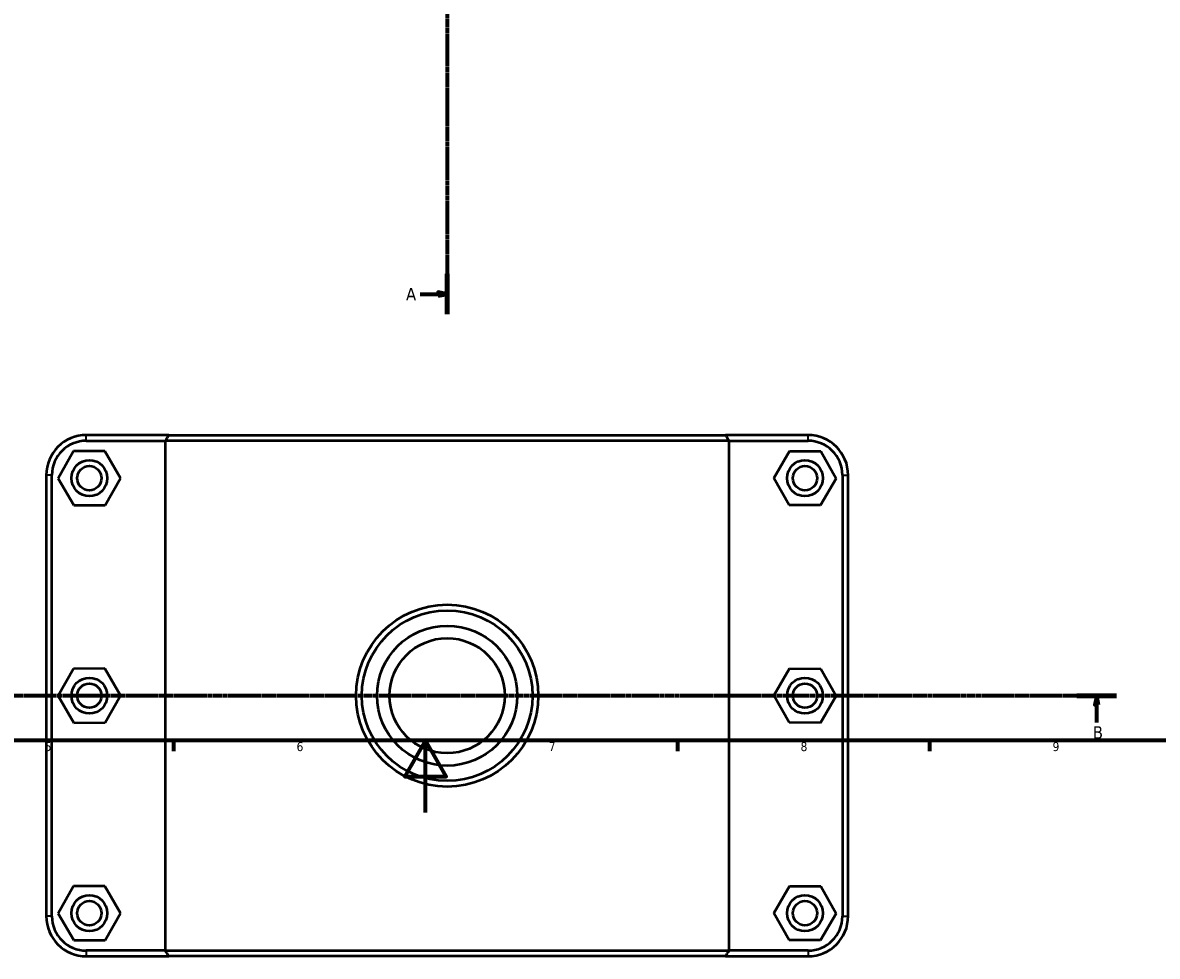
# Model space of a CAD drawing. Header units: millimetres. Extents: x 0 to 1130, y -40 to 1083.
# Tile 2 of 7: x 308 to 624, y -40 to 220. Entities that reach past the tile are written whole.
import ezdxf

# ---------------------------------------------------------------- set-up
doc = ezdxf.new("R2010")
doc.units = ezdxf.units.MM
doc.linetypes.add('CHAIN', pattern=[0.7087, 0.4724, -0.0591, 0.1181, -0.0591])
for name, color, linetype, lineweight in [('Border (ISO)', 7, 'Continuous', 70), ('Section Line (ISO)', 7, 'CHAIN', 70), ('Visible (ISO)', 7, 'Continuous', 50), ('Visible Narrow (ISO)', 7, 'Continuous', 35)]:
    doc.layers.add(name, color=color, linetype=linetype, lineweight=lineweight)
doc.styles.add('Label Text (ISO)', font='tahoma.ttf')
doc.styles.add('Note Text (ISO)', font='tahoma.ttf')

# ---------------------------------------------------------------- blocks, each defined once
blk = doc.blocks.new('Borders Default Border')
at = {"layer": 'Border (ISO)'}
for p, q in [((350.42, 20), (350.42, 17.1)), ((490.58, 20), (490.58, 17.1)), ((560.67, 20), (560.67, 17.1))]:
    blk.add_line(p, q, dxfattribs=at)
at = {"layer": 'Border (ISO)', "flags": 128}
for points in [[(20, 20), (20, 574), (821, 574), (821, 20), (20, 20)], [(420.5, 0), (420.5, 20), (414.73, 10), (426.27, 10), (420.5, 20)]]:
    blk.add_lwpolyline(points, dxfattribs=at)
at = {"layer": 'Border (ISO)', "color": 232, "true_color": 0xca0064, "char_height": 2.5, "attachment_point": 7, "style": 'Note Text (ISO)'}
for s, insert in [('5', (314.64, 17.05)), ('6', (384.66, 17.05)), ('7', (454.77, 17.1)), ('8', (524.81, 17.04)), ('9', (594.88, 17.05))]:
    blk.add_mtext(s, dxfattribs=dict(at, insert=insert))
blk = doc.blocks.new('2dTransSection0')
at = {"layer": 'Section Line (ISO)', "linetype": 'CHAIN'}
blk.add_line((426.53, 468.92), (426.53, 138.61), dxfattribs=at)
at = {"layer": 'Section Line (ISO)', "linetype": 'Continuous', "lineweight": 140}
for p, q in [((426.53, 468.92), (426.53, 457.73)), ((426.53, 149.81), (426.53, 138.61))]:
    blk.add_line(p, q, dxfattribs=at)
at = {"layer": 'Section Line (ISO)', "linetype": 'Continuous'}
for p, q in [((426.53, 463.33), (424.03, 463.83)), ((424.03, 463.83), (424.03, 462.83)), ((419.03, 463.33), (424.03, 463.33)), ((424.03, 463.33), (426.53, 463.33)), ((424.03, 462.83), (426.53, 463.33)), ((419.03, 144.21), (424.03, 144.21)), ((426.53, 144.21), (424.03, 144.71)), ((424.03, 144.71), (424.03, 143.71)), ((424.03, 144.21), (426.53, 144.21)), ((424.03, 143.71), (426.53, 144.21))]:
    blk.add_line(p, q, dxfattribs=at)
at = {"layer": 'Section Line (ISO)', "linetype": 'Continuous', "flags": 128}
for points in [[(424.03, 462.83), (426.53, 463.33), (424.03, 463.83), (424.03, 462.83)], [(424.03, 143.71), (426.53, 144.21), (424.03, 144.71), (424.03, 143.71)]]:
    blk.add_lwpolyline(points, dxfattribs=at)
at = {"layer": 'Section Line (ISO)'}
for points in [[(424.03, 462.83), (426.53, 463.33), (424.03, 463.83), (424.03, 462.83)], [(424.03, 143.71), (426.53, 144.21), (424.03, 144.71), (424.03, 143.71)]]:
    blk.add_solid(points, dxfattribs=at)
at = {"layer": 'Section Line (ISO)', "char_height": 3.5, "attachment_point": 7, "style": 'Label Text (ISO)'}
for insert in [(415.08, 461.58), (415.08, 142.46)]:
    blk.add_mtext('A', dxfattribs=dict(at, insert=insert))
blk = doc.blocks.new('2dTransSection1')
at = {"layer": 'Section Line (ISO)', "linetype": 'CHAIN'}
blk.add_line((612.7, 32.51), (183.45, 32.51), dxfattribs=at)
at = {"layer": 'Section Line (ISO)', "linetype": 'Continuous', "lineweight": 140}
blk.add_line((612.7, 32.51), (601.58, 32.51), dxfattribs=at)
at = {"layer": 'Section Line (ISO)', "linetype": 'Continuous'}
for p, q in [((607.14, 32.51), (606.64, 30.01)), ((607.14, 30.01), (607.14, 32.51)), ((607.64, 30.01), (607.14, 32.51)), ((606.64, 30.01), (607.64, 30.01)), ((607.14, 25.03), (607.14, 30.01))]:
    blk.add_line(p, q, dxfattribs=at)
at = {"layer": 'Section Line (ISO)', "linetype": 'Continuous', "flags": 128}
blk.add_lwpolyline([(607.64, 30.01), (607.14, 32.51), (606.64, 30.01), (607.64, 30.01)], dxfattribs=at)
at = {"layer": 'Section Line (ISO)'}
blk.add_solid([(607.64, 30.01), (607.14, 32.51), (606.64, 30.01), (607.64, 30.01)], dxfattribs=at)
at = {"layer": 'Section Line (ISO)', "insert": (606.07, 20.51), "char_height": 3.5, "attachment_point": 7, "style": 'Label Text (ISO)'}
blk.add_mtext('B', dxfattribs=at)

msp = doc.modelspace()

# ---------------------------------------------------------------- linework, layer by layer
at = {"layer": 'Visible (ISO)'}
for p, q in [((349.1335, 105.0103), (326.1812, 105.0103)), ((349.1335, 105.0103), (503.9289, 105.0103)), ((526.8812, 105.0103), (503.9289, 105.0103)), ((326.1812, 103.4103), (348.1475, 103.4103)), ((504.9149, 103.4103), (348.1475, 103.4103)), ((348.1475, 103.4103), (348.1475, -38.3897)), ((504.9149, 103.4103), (526.8812, 103.4103)), ((504.9149, -38.3897), (504.9149, 103.4103)), ((322.661, 100.487), (318.3711, 92.9639)), ((331.3211, 100.5334), (322.661, 100.487)), ((335.6913, 93.0567), (331.3211, 100.5334)), ((517.3711, 93.0567), (521.7413, 100.5334)), ((521.7413, 100.5334), (530.4015, 100.487)), ((530.4015, 100.487), (534.6913, 92.9639)), ((315.0312, 93.8603), (315.0312, -28.8397)), ((316.6312, -28.8397), (316.6312, 93.8603)), ((318.3711, 92.9639), (322.7413, 85.4872)), ((331.4015, 85.5336), (335.6913, 93.0567)), ((521.661, 85.5336), (517.3711, 93.0567)), ((534.6913, 92.9639), (530.3211, 85.4872)), ((536.4312, 93.8603), (536.4312, -28.8397)), ((538.0312, -28.8397), (538.0312, 93.8603)), ((322.7413, 85.4872), (331.4015, 85.5336)), ((530.3211, 85.4872), (521.661, 85.5336)), ((322.661, 39.987), (318.3711, 32.4639)), ((331.3211, 40.0334), (322.661, 39.987)), ((335.6913, 32.5567), (331.3211, 40.0334)), ((517.3711, 32.5567), (521.7413, 40.0334)), ((521.7413, 40.0334), (530.4015, 39.987)), ((530.4015, 39.987), (534.6913, 32.4639)), ((318.3711, 32.4639), (322.7413, 24.9872)), ((331.4015, 25.0336), (335.6913, 32.5567)), ((521.661, 25.0336), (517.3711, 32.5567)), ((534.6913, 32.4639), (530.3211, 24.9872)), ((322.7413, 24.9872), (331.4015, 25.0336)), ((530.3211, 24.9872), (521.661, 25.0336)), ((322.661, -20.513), (318.3711, -28.0361)), ((331.3211, -20.4666), (322.661, -20.513)), ((335.6913, -27.9433), (331.3211, -20.4666)), ((517.3711, -27.9433), (521.7413, -20.4666)), ((521.7413, -20.4666), (530.4015, -20.513)), ((530.4015, -20.513), (534.6913, -28.0361)), ((318.3711, -28.0361), (322.7413, -35.5128)), ((331.4015, -35.4664), (335.6913, -27.9433)), ((521.661, -35.4664), (517.3711, -27.9433)), ((534.6913, -28.0361), (530.3211, -35.5128)), ((322.7413, -35.5128), (331.4015, -35.4664)), ((530.3211, -35.5128), (521.661, -35.4664)), ((348.1475, -38.3897), (326.1812, -38.3897)), ((326.1812, -39.9897), (349.1335, -39.9897)), ((348.1475, -38.3897), (504.9149, -38.3897)), ((503.9289, -39.9897), (349.1335, -39.9897)), ((503.9289, -39.9897), (526.8812, -39.9897)), ((526.8812, -38.3897), (504.9149, -38.3897))]:
    msp.add_line(p, q, dxfattribs=at)
for centre, radius in [((327.0312, 93.0103), 5), ((526.0312, 93.0103), 5), ((327.0312, 93.0103), 3.4), ((526.0312, 93.0103), 3.4), ((426.5312, 32.5103), 25.3188), ((426.5312, 32.5103), 23.7188), ((426.5312, 32.5103), 19.476), ((426.5312, 32.5103), 16), ((327.0312, 32.5103), 5), ((327.0312, 32.5103), 3.4), ((526.0312, 32.5103), 5), ((526.0312, 32.5103), 3.4), ((327.0312, -27.9897), 5), ((327.0312, -27.9897), 3.4), ((526.0312, -27.9897), 5), ((526.0312, -27.9897), 3.4)]:
    msp.add_circle(centre, radius, dxfattribs=at)
for centre, radius, start, end in [((326.1812, 93.8603), 11.15, 90, 180), ((526.8812, 93.8603), 11.15, 0, 90), ((326.1812, 93.8603), 9.55, 90, 180), ((526.8812, 93.8603), 9.55, 0, 90), ((326.1812, -28.8397), 11.15, 180, 270), ((326.1812, -28.8397), 9.55, 180, 270), ((526.8812, -28.8397), 11.15, 270, 0), ((526.8812, -28.8397), 9.55, 270, 0)]:
    msp.add_arc(centre, radius, start, end, dxfattribs=at)
for points in [[(349.1335, 105.0103), (348.8031, 104.4776), (348.4745, 103.9442), (348.1475, 103.4103)], [(503.9289, 105.0103), (504.2593, 104.4776), (504.588, 103.9442), (504.9149, 103.4103)], [(349.1335, -39.9897), (348.8031, -39.4569), (348.4745, -38.9235), (348.1475, -38.3897)], [(503.9289, -39.9897), (504.2593, -39.4569), (504.588, -38.9235), (504.9149, -38.3897)]]:
    msp.add_open_spline(points, degree=3, dxfattribs=at)
at = {"layer": 'Visible Narrow (ISO)'}
for p, q in [((326.1812, 103.4903), (326.1812, 104.9303)), ((526.8812, 103.4903), (526.8812, 104.9303)), ((316.5512, 93.8603), (315.1112, 93.8603)), ((536.5112, 93.8603), (537.9512, 93.8603)), ((316.5512, -28.8397), (315.1112, -28.8397)), ((536.5112, -28.8397), (537.9512, -28.8397)), ((326.1812, -38.4697), (326.1812, -39.9097)), ((526.8812, -38.4697), (526.8812, -39.9097))]:
    msp.add_line(p, q, dxfattribs=at)

# ---------------------------------------------------------------- block references
msp.add_blockref('Borders Default Border', (0, 0))
at = {"layer": 'Section Line (ISO)'}
for name in ['2dTransSection0', '2dTransSection1']:
    msp.add_blockref(name, (0, 0), dxfattribs=at)

doc.saveas('drawing.dxf')
